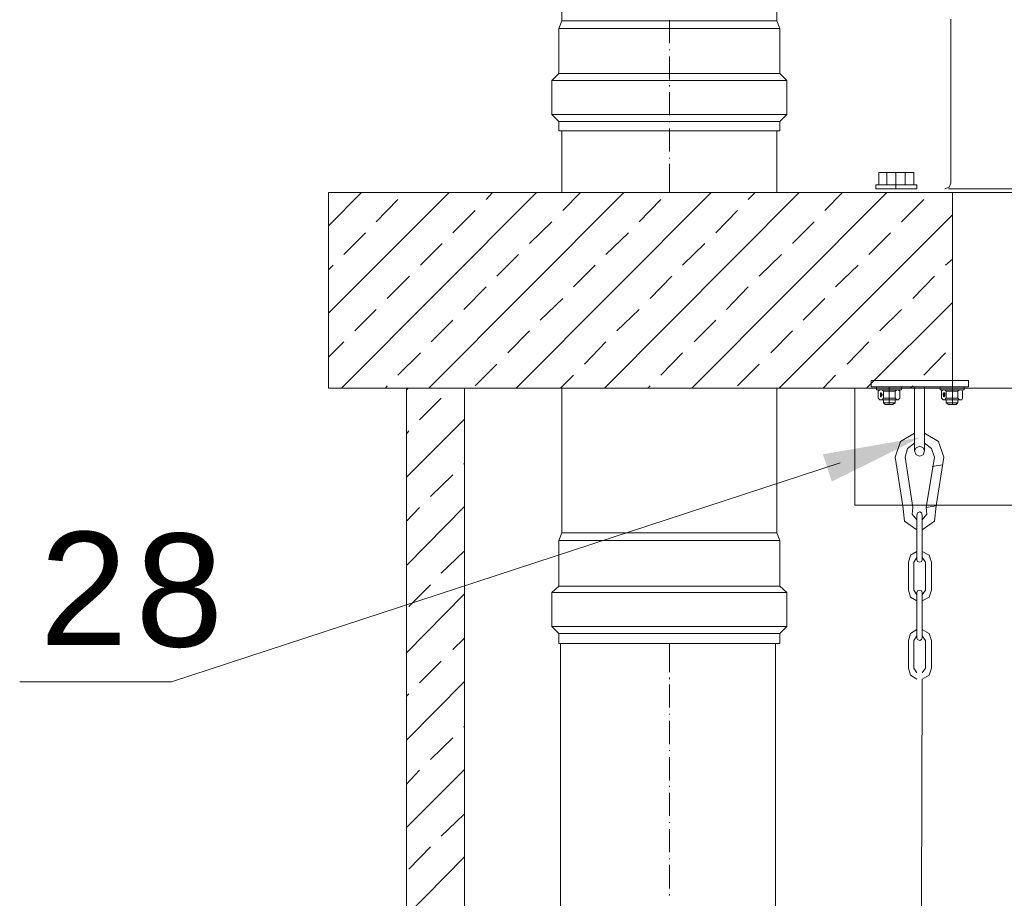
# Model space of a CAD drawing. Extents: x -23500 to 2637, y 21242 to 29547.
# Tile 47 of 121: x -11708 to -11077, y 27196 to 27759. Entities that reach past the tile are written whole.
import ezdxf

# ---------------------------------------------------------------- set-up
doc = ezdxf.new("R2010")
doc.units = 0
doc.header["$LTSCALE"] = 25
doc.layers.get('0').update_dxf_attribs({"linetype": 'CONTINUOUS', "lineweight": 13})
doc.styles.get("Standard").update_dxf_attribs({"font": 'ARIAL.TTF', "height": 50})

msp = doc.modelspace()

# ---------------------------------------------------------------- hatches: boundary and pattern name
h = msp.add_hatch(color=7)
h.dxf.hatch_style = 2
h.paths.add_polyline_path([(-11130.339, 27491.166), (-11187.256, 27462.821), (-11192.996, 27480.343)])

# ---------------------------------------------------------------- linework, layer by layer
at = {"color": 7, "lineweight": 9}
msp.add_lwpolyline([(-11182.046, 27474.805), (-11610.526, 27334.443), (-11707.923, 27334.443)], dxfattribs=at)
for points, knots in [([(-11360.328, 28146.254), (-11360.328, 28146.254), (-11222.526, 28146.254), (-11222.526, 28146.254), (-11222.526, 28146.254), (-11222.526, 27758.116), (-11222.526, 27758.116), (-11222.526, 27758.116), (-11360.328, 27758.116), (-11360.328, 27758.116), (-11360.328, 27758.116), (-11360.328, 28146.254), (-11360.328, 28146.254)], [0, 0, 0, 0, 1, 1, 1, 2, 2, 2, 3, 3, 3, 4, 4, 4, 4]), ([(-11157.082, 27660.959), (-11157.082, 27660.959), (-11134.773, 27660.959), (-11134.773, 27660.959), (-11134.773, 27660.959), (-11134.773, 27653.027), (-11134.773, 27653.027), (-11134.773, 27653.027), (-11157.082, 27653.027), (-11157.082, 27653.027), (-11157.082, 27653.027), (-11157.082, 27660.959), (-11157.082, 27660.959)], [0, 0, 0, 0, 1, 1, 1, 2, 2, 2, 3, 3, 3, 4, 4, 4, 4]), ([(-11159.075, 27653.024), (-11159.075, 27653.024), (-11132.8, 27653.024), (-11132.8, 27653.024), (-11132.8, 27653.024), (-11132.8, 27650.542), (-11132.8, 27650.542), (-11132.8, 27650.542), (-11159.075, 27650.542), (-11159.075, 27650.542), (-11159.075, 27650.542), (-11159.075, 27653.024), (-11159.075, 27653.024)], [0, 0, 0, 0, 1, 1, 1, 2, 2, 2, 3, 3, 3, 4, 4, 4, 4]), ([(-11114.949, 27650.539), (-11114.949, 27650.539), (-11111.985, 27651.535), (-11111.985, 27651.535), (-11111.985, 27651.535), (-11110.988, 27654.008), (-11110.988, 27654.008)], [0, 0, 0, 0, 1, 1, 1, 2, 2, 2, 2]), ([(-11510.025, 27648.066), (-11510.025, 27648.066), (-9835.528, 27648.066), (-9835.528, 27648.066), (-9835.528, 27648.066), (-9835.528, 27522.656), (-9835.528, 27522.656), (-9835.528, 27522.656), (-11510.025, 27522.656), (-11510.025, 27522.656), (-11510.025, 27522.656), (-11510.025, 27648.066), (-11510.025, 27648.066)], [0, 0, 0, 0, 1, 1, 1, 2, 2, 2, 3, 3, 3, 4, 4, 4, 4]), ([(-11109.992, 27648.066), (-11109.992, 27648.066), (-10235.574, 27648.066), (-10235.574, 27648.066), (-10235.574, 27648.066), (-10235.574, 27522.656), (-10235.574, 27522.656), (-10235.574, 27522.656), (-11109.992, 27522.656), (-11109.992, 27522.656), (-11109.992, 27522.656), (-11109.992, 27648.066), (-11109.992, 27648.066)], [0, 0, 0, 0, 1, 1, 1, 2, 2, 2, 3, 3, 3, 4, 4, 4, 4]), ([(-11162.04, 27527.61), (-11162.04, 27527.61), (-11099.585, 27527.61), (-11099.585, 27527.61), (-11099.585, 27527.61), (-11099.585, 27523.644), (-11099.585, 27523.644), (-11099.585, 27523.644), (-11162.04, 27523.644), (-11162.04, 27523.644), (-11162.04, 27523.644), (-11162.04, 27527.61), (-11162.04, 27527.61)], [0, 0, 0, 0, 1, 1, 1, 2, 2, 2, 3, 3, 3, 4, 4, 4, 4]), ([(-11422.783, 26824.7), (-11422.783, 27245.177), (-11422.783, 27522.652), (-11422.783, 27522.652), (-11422.783, 27522.652), (-11459.961, 27522.652), (-11459.961, 27522.652), (-11459.961, 27522.652), (-11459.961, 27245.177), (-11459.961, 26824.7)], [3.757682, 3.757682, 3.757682, 3.757682, 4, 4, 4, 5, 5, 5, 5.242318, 5.242318, 5.242318, 5.242318]), ([(-11142.714, 27521.668), (-11142.714, 27521.668), (-11158.577, 27521.668), (-11158.577, 27521.668), (-11158.577, 27521.668), (-11158.577, 27523.649), (-11158.577, 27523.649), (-11158.577, 27523.649), (-11142.714, 27523.649), (-11142.714, 27523.649), (-11142.714, 27523.649), (-11142.714, 27521.668), (-11142.714, 27521.668)], [0, 0, 0, 0, 1, 1, 1, 2, 2, 2, 3, 3, 3, 4, 4, 4, 4]), ([(-11154.105, 27520.672), (-11154.105, 27520.672), (-11155.101, 27521.668), (-11155.101, 27521.668), (-11155.101, 27521.668), (-11156.59, 27521.668), (-11156.59, 27521.668), (-11156.59, 27521.668), (-11157.587, 27520.672), (-11157.587, 27520.672)], [0, 0, 0, 0, 1, 1, 1, 2, 2, 2, 3, 3, 3, 3]), ([(-11143.698, 27520.672), (-11143.698, 27520.672), (-11144.694, 27521.668), (-11144.694, 27521.668), (-11144.694, 27521.668), (-11145.678, 27521.668), (-11145.678, 27521.668), (-11145.678, 27521.668), (-11146.675, 27520.672), (-11146.675, 27520.672)], [0, 0, 0, 0, 1, 1, 1, 2, 2, 2, 3, 3, 3, 3]), ([(-11102.562, 27521.668), (-11102.562, 27521.668), (-11117.931, 27521.668), (-11117.931, 27521.668), (-11117.931, 27521.668), (-11117.931, 27523.649), (-11117.931, 27523.649), (-11117.931, 27523.649), (-11102.562, 27523.649), (-11102.562, 27523.649), (-11102.562, 27523.649), (-11102.562, 27521.668), (-11102.562, 27521.668)], [0, 0, 0, 0, 1, 1, 1, 2, 2, 2, 3, 3, 3, 4, 4, 4, 4]), ([(-11113.965, 27520.672), (-11113.965, 27520.672), (-11114.949, 27521.668), (-11114.949, 27521.668), (-11114.949, 27521.668), (-11115.946, 27521.668), (-11115.946, 27521.668), (-11115.946, 27521.668), (-11116.93, 27520.672), (-11116.93, 27520.672)], [0, 0, 0, 0, 1, 1, 1, 2, 2, 2, 3, 3, 3, 3]), ([(-11103.546, 27520.672), (-11103.546, 27520.672), (-11104.05, 27521.668), (-11104.05, 27521.668), (-11104.05, 27521.668), (-11105.526, 27521.668), (-11105.526, 27521.668), (-11105.526, 27521.668), (-11106.523, 27520.672), (-11106.523, 27520.672)], [0, 0, 0, 0, 1, 1, 1, 2, 2, 2, 3, 3, 3, 3]), ([(-11157.587, 27516.206), (-11157.587, 27516.206), (-11156.59, 27515.21), (-11156.59, 27515.21), (-11156.59, 27515.21), (-11155.101, 27515.21), (-11155.101, 27515.21), (-11155.101, 27515.21), (-11154.105, 27516.206), (-11154.105, 27516.206)], [0, 0, 0, 0, 1, 1, 1, 2, 2, 2, 3, 3, 3, 3]), ([(-11156.098, 27518.187), (-11156.098, 27518.187), (-11155.593, 27518.187), (-11155.593, 27518.187), (-11155.593, 27518.187), (-11156.098, 27518.691), (-11156.098, 27518.691), (-11156.098, 27518.691), (-11156.098, 27519.183), (-11156.098, 27519.183), (-11156.098, 27519.183), (-11155.593, 27519.675), (-11155.593, 27519.675), (-11155.593, 27519.675), (-11156.098, 27519.675), (-11156.098, 27519.675), (-11156.098, 27519.675), (-11156.098, 27518.187), (-11156.098, 27518.187), (-11156.098, 27518.187), (-11156.098, 27518.187), (-11156.098, 27518.187)], [0, 0, 0, 0, 1, 1, 1, 2, 2, 2, 3, 3, 3, 4, 4, 4, 5, 5, 5, 6, 6, 6, 7, 7, 7, 7]), ([(-11155.593, 27517.203), (-11155.593, 27517.203), (-11155.593, 27517.695), (-11155.593, 27517.695), (-11155.593, 27517.695), (-11155.101, 27518.187), (-11155.101, 27518.187), (-11155.101, 27518.187), (-11155.101, 27518.691), (-11155.101, 27518.691), (-11155.101, 27518.691), (-11155.593, 27519.183), (-11155.593, 27519.183), (-11155.593, 27519.183), (-11155.593, 27519.675), (-11155.593, 27519.675), (-11155.593, 27519.675), (-11156.098, 27519.675), (-11156.098, 27519.675), (-11156.098, 27519.675), (-11155.593, 27519.675), (-11155.593, 27519.675), (-11155.593, 27518.855), (-11155.593, 27518.023), (-11155.593, 27517.203), (-11155.593, 27517.203), (-11156.098, 27517.203), (-11156.098, 27517.203), (-11156.098, 27517.203), (-11155.593, 27517.203), (-11155.593, 27517.203), (-11155.593, 27517.203), (-11155.593, 27517.203), (-11155.593, 27517.203)], [0, 0, 0, 0, 1, 1, 1, 2, 2, 2, 3, 3, 3, 4, 4, 4, 5, 5, 5, 6, 6, 6, 7, 7, 7, 8, 8, 8, 9, 9, 9, 10, 10, 10, 11, 11, 11, 11]), ([(-11155.593, 27518.187), (-11155.593, 27518.187), (-11155.593, 27518.691), (-11155.593, 27518.691), (-11155.593, 27518.691), (-11155.593, 27518.187), (-11155.593, 27518.187), (-11155.593, 27518.187), (-11156.098, 27518.187), (-11156.098, 27518.187), (-11156.098, 27518.187), (-11155.593, 27518.187), (-11155.593, 27518.187), (-11155.593, 27518.187), (-11155.593, 27518.187), (-11155.593, 27518.187)], [0, 0, 0, 0, 1, 1, 1, 2, 2, 2, 3, 3, 3, 4, 4, 4, 5, 5, 5, 5]), ([(-11156.098, 27517.203), (-11156.098, 27517.203), (-11155.593, 27517.203), (-11155.593, 27517.203), (-11155.593, 27517.203), (-11156.098, 27517.695), (-11156.098, 27517.695), (-11156.098, 27517.695), (-11156.098, 27517.203), (-11156.098, 27517.203), (-11156.098, 27517.203), (-11156.098, 27517.203), (-11156.098, 27517.203)], [0, 0, 0, 0, 1, 1, 1, 2, 2, 2, 3, 3, 3, 4, 4, 4, 4]), ([(-11146.675, 27516.206), (-11146.675, 27516.206), (-11145.678, 27515.21), (-11145.678, 27515.21), (-11145.678, 27515.21), (-11144.694, 27515.21), (-11144.694, 27515.21), (-11144.694, 27515.21), (-11143.698, 27516.206), (-11143.698, 27516.206)], [0, 0, 0, 0, 1, 1, 1, 2, 2, 2, 3, 3, 3, 3]), ([(-11116.93, 27516.206), (-11116.93, 27516.206), (-11115.946, 27515.21), (-11115.946, 27515.21), (-11115.946, 27515.21), (-11114.949, 27515.21), (-11114.949, 27515.21), (-11114.949, 27515.21), (-11113.965, 27516.206), (-11113.965, 27516.206)], [0, 0, 0, 0, 1, 1, 1, 2, 2, 2, 3, 3, 3, 3]), ([(-11115.946, 27518.187), (-11115.946, 27518.187), (-11115.454, 27518.187), (-11115.454, 27518.187), (-11115.454, 27518.187), (-11115.454, 27519.675), (-11115.454, 27519.675), (-11115.454, 27519.675), (-11115.946, 27519.183), (-11115.946, 27519.183), (-11115.946, 27519.183), (-11115.946, 27518.187), (-11115.946, 27518.187), (-11115.946, 27518.187), (-11115.946, 27518.187), (-11115.946, 27518.187)], [0, 0, 0, 0, 1, 1, 1, 2, 2, 2, 3, 3, 3, 4, 4, 4, 5, 5, 5, 5]), ([(-11115.454, 27518.187), (-11115.454, 27518.187), (-11114.949, 27518.187), (-11114.949, 27518.187), (-11114.949, 27518.187), (-11115.454, 27518.691), (-11115.454, 27518.691), (-11115.454, 27518.691), (-11115.454, 27518.187), (-11115.454, 27518.187), (-11115.454, 27518.187), (-11115.946, 27518.187), (-11115.946, 27518.187), (-11115.946, 27518.187), (-11115.454, 27518.187), (-11115.454, 27518.187), (-11115.454, 27518.187), (-11115.454, 27518.187), (-11115.454, 27518.187)], [0, 0, 0, 0, 1, 1, 1, 2, 2, 2, 3, 3, 3, 4, 4, 4, 5, 5, 5, 6, 6, 6, 6]), ([(-11115.454, 27517.203), (-11115.454, 27517.203), (-11115.454, 27517.695), (-11115.454, 27517.695), (-11115.454, 27517.695), (-11115.946, 27517.695), (-11115.946, 27517.695), (-11115.946, 27517.695), (-11115.454, 27517.203), (-11115.454, 27517.203), (-11115.454, 27517.203), (-11115.454, 27517.203), (-11115.454, 27517.203)], [0, 0, 0, 0, 1, 1, 1, 2, 2, 2, 3, 3, 3, 4, 4, 4, 4]), ([(-11115.454, 27517.203), (-11115.454, 27517.203), (-11114.949, 27517.695), (-11114.949, 27517.695), (-11114.949, 27517.695), (-11114.949, 27519.675), (-11114.949, 27519.675), (-11114.949, 27519.675), (-11115.454, 27519.675), (-11115.454, 27519.675), (-11115.454, 27519.675), (-11115.454, 27519.183), (-11115.454, 27519.183), (-11115.454, 27519.183), (-11114.949, 27518.691), (-11114.949, 27518.691), (-11114.949, 27518.691), (-11115.454, 27518.691), (-11115.454, 27518.691), (-11115.454, 27518.691), (-11114.949, 27518.187), (-11114.949, 27518.187), (-11114.949, 27518.187), (-11115.454, 27517.695), (-11115.454, 27517.695), (-11115.454, 27517.695), (-11115.454, 27517.203), (-11115.454, 27517.203), (-11115.454, 27517.203), (-11115.454, 27517.203), (-11115.454, 27517.203)], [0, 0, 0, 0, 1, 1, 1, 2, 2, 2, 3, 3, 3, 4, 4, 4, 5, 5, 5, 6, 6, 6, 7, 7, 7, 8, 8, 8, 9, 9, 9, 10, 10, 10, 10]), ([(-11106.523, 27516.206), (-11106.523, 27516.206), (-11105.526, 27515.21), (-11105.526, 27515.21), (-11105.526, 27515.21), (-11104.05, 27515.21), (-11104.05, 27515.21), (-11104.05, 27515.21), (-11103.546, 27516.206), (-11103.546, 27516.206)], [0, 0, 0, 0, 1, 1, 1, 2, 2, 2, 3, 3, 3, 3]), ([(-11134.287, 27493.904), (-11134.287, 27493.904), (-11143.206, 27488.442), (-11143.206, 27488.442), (-11143.206, 27488.442), (-11146.675, 27478.526), (-11146.675, 27478.526)], [0, 0, 0, 0, 1, 1, 1, 2, 2, 2, 2]), ([(-11115.454, 27478.526), (-11115.454, 27478.526), (-11118.923, 27488.442), (-11118.923, 27488.442), (-11118.923, 27488.442), (-11127.829, 27493.904), (-11127.829, 27493.904)], [0, 0, 0, 0, 1, 1, 1, 2, 2, 2, 2]), ([(-11134.287, 27487.458), (-11134.287, 27487.458), (-11138.74, 27483.989), (-11138.74, 27483.989), (-11138.74, 27483.989), (-11140.229, 27478.526), (-11140.229, 27478.526)], [0, 0, 0, 0, 1, 1, 1, 2, 2, 2, 2]), ([(-11127.829, 27482.5), (-11127.829, 27482.5), (-11128.825, 27484.481), (-11128.825, 27484.481), (-11128.825, 27484.481), (-11130.806, 27485.477), (-11130.806, 27485.477), (-11130.806, 27485.477), (-11133.291, 27484.481), (-11133.291, 27484.481), (-11133.291, 27484.481), (-11134.287, 27482.5), (-11134.287, 27482.5), (-11134.287, 27482.5), (-11133.291, 27480.015), (-11133.291, 27480.015), (-11133.291, 27480.015), (-11130.806, 27479.031), (-11130.806, 27479.031), (-11130.806, 27479.031), (-11128.825, 27480.015), (-11128.825, 27480.015), (-11128.825, 27480.015), (-11127.829, 27482.5), (-11127.829, 27482.5), (-11127.829, 27482.5), (-11127.829, 27482.5), (-11127.829, 27482.5)], [0, 0, 0, 0, 1, 1, 1, 2, 2, 2, 3, 3, 3, 4, 4, 4, 5, 5, 5, 6, 6, 6, 7, 7, 7, 8, 8, 8, 9, 9, 9, 9]), ([(-11121.395, 27478.526), (-11121.395, 27478.526), (-11123.376, 27483.989), (-11123.376, 27483.989), (-11123.376, 27483.989), (-11127.829, 27487.458), (-11127.829, 27487.458)], [0, 0, 0, 0, 1, 1, 1, 2, 2, 2, 2]), ([(-11141.717, 27447.305), (-11141.717, 27447.305), (-11140.721, 27437.39), (-11140.721, 27437.39), (-11140.721, 27437.39), (-11132.799, 27431.941), (-11132.799, 27431.941)], [0, 0, 0, 0, 1, 1, 1, 2, 2, 2, 2]), ([(-11135.271, 27446.309), (-11135.271, 27446.309), (-11135.763, 27441.856), (-11135.763, 27441.856), (-11135.763, 27441.856), (-11132.799, 27438.387), (-11132.799, 27438.387)], [0, 0, 0, 0, 1, 1, 1, 2, 2, 2, 2]), ([(-11129.317, 27431.941), (-11129.317, 27431.941), (-11121.395, 27437.39), (-11121.395, 27437.39), (-11121.395, 27437.39), (-11120.399, 27447.305), (-11120.399, 27447.305)], [0, 0, 0, 0, 1, 1, 1, 2, 2, 2, 2]), ([(-11129.317, 27438.387), (-11129.317, 27438.387), (-11126.353, 27441.856), (-11126.353, 27441.856), (-11126.353, 27441.856), (-11126.845, 27446.309), (-11126.845, 27446.309)], [0, 0, 0, 0, 1, 1, 1, 2, 2, 2, 2]), ([(-11129.317, 27441.351), (-11129.317, 27441.351), (-11129.822, 27442.84), (-11129.822, 27442.84), (-11129.822, 27442.84), (-11130.806, 27443.344), (-11130.806, 27443.344), (-11130.806, 27443.344), (-11132.294, 27442.84), (-11132.294, 27442.84), (-11132.294, 27442.84), (-11132.799, 27441.351), (-11132.799, 27441.351)], [0, 0, 0, 0, 1, 1, 1, 2, 2, 2, 3, 3, 3, 4, 4, 4, 4]), ([(-11132.799, 27418.052), (-11132.799, 27418.052), (-11136.76, 27415.58), (-11136.76, 27415.58), (-11136.76, 27415.58), (-11138.248, 27411.114), (-11138.248, 27411.114)], [0, 0, 0, 0, 1, 1, 1, 2, 2, 2, 2]), ([(-11123.376, 27411.114), (-11123.376, 27411.114), (-11124.864, 27415.58), (-11124.864, 27415.58), (-11124.864, 27415.58), (-11129.317, 27418.052), (-11129.317, 27418.052)], [0, 0, 0, 0, 1, 1, 1, 2, 2, 2, 2]), ([(-11132.799, 27412.603), (-11132.799, 27412.603), (-11132.294, 27411.619), (-11132.294, 27411.619), (-11132.294, 27411.619), (-11130.806, 27411.114), (-11130.806, 27411.114), (-11130.806, 27411.114), (-11129.822, 27411.619), (-11129.822, 27411.619), (-11129.822, 27411.619), (-11129.317, 27412.603), (-11129.317, 27412.603)], [0, 0, 0, 0, 1, 1, 1, 2, 2, 2, 3, 3, 3, 4, 4, 4, 4]), ([(-11138.248, 27393.265), (-11138.248, 27393.265), (-11136.76, 27388.812), (-11136.76, 27388.812), (-11136.76, 27388.812), (-11132.799, 27386.326), (-11132.799, 27386.326)], [0, 0, 0, 0, 1, 1, 1, 2, 2, 2, 2]), ([(-11129.317, 27391.789), (-11129.317, 27391.789), (-11129.822, 27392.773), (-11129.822, 27392.773), (-11129.822, 27392.773), (-11130.806, 27393.265), (-11130.806, 27393.265), (-11130.806, 27393.265), (-11132.294, 27392.773), (-11132.294, 27392.773), (-11132.294, 27392.773), (-11132.799, 27391.789), (-11132.799, 27391.789)], [0, 0, 0, 0, 1, 1, 1, 2, 2, 2, 3, 3, 3, 4, 4, 4, 4]), ([(-11129.317, 27386.326), (-11129.317, 27386.326), (-11124.864, 27388.812), (-11124.864, 27388.812), (-11124.864, 27388.812), (-11123.376, 27393.265), (-11123.376, 27393.265)], [0, 0, 0, 0, 1, 1, 1, 2, 2, 2, 2]), ([(-11132.799, 27367.997), (-11132.799, 27367.997), (-11136.76, 27365.512), (-11136.76, 27365.512), (-11136.76, 27365.512), (-11138.248, 27361.047), (-11138.248, 27361.047)], [0, 0, 0, 0, 1, 1, 1, 2, 2, 2, 2]), ([(-11132.799, 27362.535), (-11132.799, 27362.535), (-11132.294, 27361.551), (-11132.294, 27361.551), (-11132.294, 27361.551), (-11130.806, 27361.047), (-11130.806, 27361.047), (-11130.806, 27361.047), (-11129.822, 27361.551), (-11129.822, 27361.551), (-11129.822, 27361.551), (-11129.317, 27362.535), (-11129.317, 27362.535)], [0, 0, 0, 0, 1, 1, 1, 2, 2, 2, 3, 3, 3, 4, 4, 4, 4]), ([(-11132.799, 27362.535), (-11132.799, 27362.535), (-11132.294, 27361.551), (-11132.294, 27361.551), (-11132.294, 27361.551), (-11130.806, 27361.047), (-11130.806, 27361.047), (-11130.806, 27361.047), (-11129.822, 27361.551), (-11129.822, 27361.551), (-11129.822, 27361.551), (-11129.317, 27362.535), (-11129.317, 27362.535)], [0, 0, 0, 0, 1, 1, 1, 2, 2, 2, 3, 3, 3, 4, 4, 4, 4]), ([(-11123.376, 27361.047), (-11123.376, 27361.047), (-11124.864, 27365.512), (-11124.864, 27365.512), (-11124.864, 27365.512), (-11129.317, 27367.997), (-11129.317, 27367.997)], [0, 0, 0, 0, 1, 1, 1, 2, 2, 2, 2]), ([(-11223.51, 27359.066), (-11223.51, 27359.066), (-11222.022, 24978.203), (-11222.022, 24978.203), (-11222.022, 24978.203), (-11359.836, 24978.203), (-11359.836, 24978.203), (-11359.836, 24978.203), (-11361.325, 27359.066), (-11361.325, 27359.066)], [0, 0, 0, 0, 1, 1, 1, 2, 2, 2, 3, 3, 3, 3]), ([(-11138.248, 27343.21), (-11138.248, 27343.21), (-11136.76, 27338.744), (-11136.76, 27338.744), (-11136.76, 27338.744), (-11132.799, 27336.259), (-11132.799, 27336.259)], [0, 0, 0, 0, 1, 1, 1, 2, 2, 2, 2]), ([(-11129.317, 27336.259), (-11129.317, 27336.259), (-11124.864, 27338.744), (-11124.864, 27338.744), (-11124.864, 27338.744), (-11123.376, 27343.21), (-11123.376, 27343.21)], [0, 0, 0, 0, 1, 1, 1, 2, 2, 2, 2])]:
    msp.add_open_spline(points, degree=3, knots=knots, dxfattribs=at)
for points in [[(-11362.309, 27753.159), (-11362.309, 27753.159), (-11360.328, 27758.116), (-11360.328, 27758.116)], [(-11360.328, 27758.116), (-11360.328, 27758.116), (-11222.514, 27758.116), (-11222.514, 27758.116)], [(-11291.415, 27743.735), (-11291.415, 27743.735), (-11291.415, 27758.608), (-11291.415, 27758.608)], [(-11220.533, 27753.159), (-11220.533, 27753.159), (-11222.514, 27758.116), (-11222.514, 27758.116)], [(-11110.988, 27654.008), (-11110.988, 27654.008), (-11110.988, 27759.1), (-11110.988, 27759.1)], [(-11362.309, 27753.159), (-11362.309, 27753.159), (-11220.533, 27753.159), (-11220.533, 27753.159)], [(-11362.309, 27753.159), (-11362.309, 27753.159), (-11362.309, 27724.397), (-11362.309, 27724.397)], [(-11220.533, 27753.159), (-11220.533, 27753.159), (-11220.533, 27724.397), (-11220.533, 27724.397)], [(-11291.415, 27739.27), (-11291.415, 27739.27), (-11291.415, 27739.774), (-11291.415, 27739.774)], [(-11291.415, 27720.436), (-11291.415, 27720.436), (-11291.415, 27735.309), (-11291.415, 27735.309)], [(-11362.309, 27724.397), (-11362.309, 27724.397), (-11366.762, 27719.944), (-11366.762, 27719.944)], [(-11220.533, 27724.397), (-11220.533, 27724.397), (-11362.309, 27724.397), (-11362.309, 27724.397)], [(-11220.533, 27724.397), (-11220.533, 27724.397), (-11216.068, 27719.944), (-11216.068, 27719.944)], [(-11366.762, 27719.944), (-11366.762, 27719.944), (-11366.762, 27698.134), (-11366.762, 27698.134)], [(-11216.068, 27719.944), (-11216.068, 27719.944), (-11366.762, 27719.944), (-11366.762, 27719.944)], [(-11291.415, 27715.971), (-11291.415, 27715.971), (-11291.415, 27716.967), (-11291.415, 27716.967)], [(-11216.068, 27719.944), (-11216.068, 27719.944), (-11216.068, 27698.134), (-11216.068, 27698.134)], [(-11291.415, 27697.629), (-11291.415, 27697.629), (-11291.415, 27712.502), (-11291.415, 27712.502)], [(-11216.068, 27698.134), (-11216.068, 27698.134), (-11366.762, 27698.134), (-11366.762, 27698.134)], [(-11366.762, 27698.134), (-11366.762, 27698.134), (-11362.309, 27693.668), (-11362.309, 27693.668)], [(-11216.068, 27698.134), (-11216.068, 27698.134), (-11220.533, 27693.668), (-11220.533, 27693.668)], [(-11362.309, 27693.668), (-11362.309, 27693.668), (-11362.309, 27687.727), (-11362.309, 27687.727)], [(-11220.533, 27693.668), (-11220.533, 27693.668), (-11362.309, 27693.668), (-11362.309, 27693.668)], [(-11291.415, 27693.176), (-11291.415, 27693.176), (-11291.415, 27693.668), (-11291.415, 27693.668)], [(-11220.533, 27693.668), (-11220.533, 27693.668), (-11220.533, 27687.727), (-11220.533, 27687.727)], [(-11362.309, 27687.727), (-11362.309, 27687.727), (-11220.533, 27687.727), (-11220.533, 27687.727)], [(-11360.328, 27648.066), (-11360.328, 27648.066), (-11360.328, 27687.727), (-11360.328, 27687.727)], [(-11291.415, 27674.343), (-11291.415, 27674.343), (-11291.415, 27689.215), (-11291.415, 27689.215)], [(-11222.514, 27687.727), (-11222.514, 27687.727), (-11222.514, 27648.066), (-11222.514, 27648.066)], [(-11291.415, 27669.877), (-11291.415, 27669.877), (-11291.415, 27670.369), (-11291.415, 27670.369)], [(-11291.415, 27648.066), (-11291.415, 27648.066), (-11291.415, 27666.408), (-11291.415, 27666.408)], [(-11152.124, 27653.024), (-11152.124, 27653.024), (-11152.124, 27660.959), (-11152.124, 27660.959)], [(-11146.183, 27650.539), (-11146.183, 27650.539), (-11146.183, 27660.959), (-11146.183, 27660.959)], [(-11140.229, 27653.024), (-11140.229, 27653.024), (-11140.229, 27660.959), (-11140.229, 27660.959)], [(-11510.025, 27626.748), (-11510.025, 27626.748), (-11488.707, 27648.066), (-11488.707, 27648.066)], [(-11510.025, 27570.739), (-11510.025, 27570.739), (-11432.698, 27648.066), (-11432.698, 27648.066)], [(-11501.599, 27522.652), (-11501.599, 27522.652), (-11376.677, 27648.066), (-11376.677, 27648.066)], [(-11445.577, 27522.652), (-11445.577, 27522.652), (-11320.668, 27648.066), (-11320.668, 27648.066)], [(-11408.907, 27643.601), (-11408.907, 27643.601), (-11404.933, 27648.066), (-11404.933, 27648.066)], [(-11389.569, 27522.652), (-11389.569, 27522.652), (-11264.659, 27648.066), (-11264.659, 27648.066)], [(-11359.836, 27636.663), (-11359.836, 27636.663), (-11348.433, 27648.066), (-11348.433, 27648.066)], [(-11333.055, 27522.652), (-11333.055, 27522.652), (-11208.146, 27648.066), (-11208.146, 27648.066)], [(-11277.047, 27522.652), (-11277.047, 27522.652), (-11152.124, 27648.066), (-11152.124, 27648.066)], [(-11240.855, 27643.601), (-11240.855, 27643.601), (-11236.402, 27648.066), (-11236.402, 27648.066)], [(-11191.785, 27636.663), (-11191.785, 27636.663), (-11180.381, 27648.066), (-11180.381, 27648.066)], [(-11112.477, 27650.539), (-11112.477, 27650.539), (-10233.089, 27650.539), (-10233.089, 27650.539)], [(-10233.089, 27648.066), (-10233.089, 27648.066), (-11112.477, 27648.066), (-11112.477, 27648.066)], [(-11479.296, 27629.22), (-11479.296, 27629.22), (-11465.42, 27643.601), (-11465.42, 27643.601)], [(-11310.753, 27629.22), (-11310.753, 27629.22), (-11296.877, 27643.601), (-11296.877, 27643.601)], [(-11142.714, 27629.22), (-11142.714, 27629.22), (-11128.333, 27643.601), (-11128.333, 27643.601)], [(-11430.226, 27622.282), (-11430.226, 27622.282), (-11415.845, 27636.663), (-11415.845, 27636.663)], [(-11261.682, 27622.282), (-11261.682, 27622.282), (-11247.793, 27636.663), (-11247.793, 27636.663)], [(-11381.142, 27615.344), (-11381.142, 27615.344), (-11366.762, 27629.22), (-11366.762, 27629.22)], [(-11221.025, 27522.652), (-11221.025, 27522.652), (-11109.992, 27633.686), (-11109.992, 27633.686)], [(-11212.599, 27615.344), (-11212.599, 27615.344), (-11198.723, 27629.22), (-11198.723, 27629.22)], [(-11500.11, 27608.406), (-11500.11, 27608.406), (-11486.234, 27622.282), (-11486.234, 27622.282)], [(-11332.071, 27608.406), (-11332.071, 27608.406), (-11317.691, 27622.282), (-11317.691, 27622.282)], [(-11163.528, 27608.406), (-11163.528, 27608.406), (-11149.652, 27622.282), (-11149.652, 27622.282)], [(-11451.04, 27601.468), (-11451.04, 27601.468), (-11437.164, 27615.344), (-11437.164, 27615.344)], [(-11282.988, 27601.468), (-11282.988, 27601.468), (-11268.62, 27615.344), (-11268.62, 27615.344)], [(-11401.956, 27594.53), (-11401.956, 27594.53), (-11388.08, 27608.406), (-11388.08, 27608.406)], [(-11233.917, 27594.53), (-11233.917, 27594.53), (-11219.537, 27608.406), (-11219.537, 27608.406)], [(-11114.457, 27601.468), (-11114.457, 27601.468), (-11109.992, 27605.442), (-11109.992, 27605.442)], [(-11510.025, 27598.491), (-11510.025, 27598.491), (-11507.048, 27601.468), (-11507.048, 27601.468)], [(-11352.886, 27587.592), (-11352.886, 27587.592), (-11339.009, 27601.468), (-11339.009, 27601.468)], [(-11184.847, 27587.592), (-11184.847, 27587.592), (-11170.466, 27601.468), (-11170.466, 27601.468)], [(-11472.346, 27580.15), (-11472.346, 27580.15), (-11457.978, 27594.53), (-11457.978, 27594.53)], [(-11303.815, 27580.15), (-11303.815, 27580.15), (-11289.939, 27594.53), (-11289.939, 27594.53)], [(-11135.271, 27580.15), (-11135.271, 27580.15), (-11121.395, 27594.53), (-11121.395, 27594.53)], [(-11423.275, 27573.212), (-11423.275, 27573.212), (-11408.907, 27587.592), (-11408.907, 27587.592)], [(-11254.744, 27573.212), (-11254.744, 27573.212), (-11240.855, 27587.592), (-11240.855, 27587.592)], [(-11374.204, 27566.273), (-11374.204, 27566.273), (-11359.836, 27580.15), (-11359.836, 27580.15)], [(-11205.661, 27566.273), (-11205.661, 27566.273), (-11191.785, 27580.15), (-11191.785, 27580.15)], [(-11165.017, 27522.652), (-11165.017, 27522.652), (-11109.992, 27577.677), (-11109.992, 27577.677)], [(-11493.172, 27559.335), (-11493.172, 27559.335), (-11479.296, 27573.212), (-11479.296, 27573.212)], [(-11325.133, 27559.335), (-11325.133, 27559.335), (-11310.753, 27573.212), (-11310.753, 27573.212)], [(-11156.59, 27559.335), (-11156.59, 27559.335), (-11142.714, 27573.212), (-11142.714, 27573.212)], [(-11444.102, 27552.397), (-11444.102, 27552.397), (-11430.226, 27566.273), (-11430.226, 27566.273)], [(-11275.558, 27552.397), (-11275.558, 27552.397), (-11261.682, 27566.273), (-11261.682, 27566.273)], [(-11395.031, 27545.447), (-11395.031, 27545.447), (-11381.142, 27559.335), (-11381.142, 27559.335)], [(-11226.487, 27545.447), (-11226.487, 27545.447), (-11212.599, 27559.335), (-11212.599, 27559.335)], [(-11510.025, 27542.482), (-11510.025, 27542.482), (-11500.11, 27552.397), (-11500.11, 27552.397)], [(-11345.947, 27538.017), (-11345.947, 27538.017), (-11332.071, 27552.397), (-11332.071, 27552.397)], [(-11177.404, 27538.017), (-11177.404, 27538.017), (-11163.528, 27552.397), (-11163.528, 27552.397)], [(-11465.42, 27531.079), (-11465.42, 27531.079), (-11451.04, 27545.447), (-11451.04, 27545.447)], [(-11296.877, 27531.079), (-11296.877, 27531.079), (-11282.988, 27545.447), (-11282.988, 27545.447)], [(-11128.333, 27531.079), (-11128.333, 27531.079), (-11114.457, 27545.447), (-11114.457, 27545.447)], [(-11415.845, 27524.141), (-11415.845, 27524.141), (-11401.956, 27538.017), (-11401.956, 27538.017)], [(-11247.793, 27524.141), (-11247.793, 27524.141), (-11233.917, 27538.017), (-11233.917, 27538.017)], [(-11361.325, 27522.652), (-11361.325, 27522.652), (-11352.886, 27531.079), (-11352.886, 27531.079)], [(-11192.781, 27522.652), (-11192.781, 27522.652), (-11184.847, 27531.079), (-11184.847, 27531.079)], [(-11473.342, 27522.652), (-11473.342, 27522.652), (-11472.346, 27524.141), (-11472.346, 27524.141)], [(-11459.958, 27521.668), (-11459.958, 27521.668), (-11458.962, 27522.652), (-11458.962, 27522.652)], [(-11360.328, 27429.948), (-11360.328, 27429.948), (-11360.328, 27522.652), (-11360.328, 27522.652)], [(-11360.328, 27429.948), (-11360.328, 27429.948), (-11360.328, 27522.652), (-11360.328, 27522.652)], [(-11305.303, 27522.652), (-11305.303, 27522.652), (-11303.815, 27524.141), (-11303.815, 27524.141)], [(-11222.514, 27522.652), (-11222.514, 27522.652), (-11222.514, 27429.948), (-11222.514, 27429.948)], [(-11222.514, 27522.652), (-11222.514, 27522.652), (-11222.514, 27429.948), (-11222.514, 27429.948)], [(-11172.459, 27522.652), (-11172.459, 27522.652), (-10768.944, 27522.652), (-10768.944, 27522.652)], [(-11172.459, 27447.797), (-11172.459, 27447.797), (-11172.459, 27522.652), (-11172.459, 27522.652)], [(-11172.459, 27460.197), (-11172.459, 27460.197), (-11172.459, 27522.652), (-11172.459, 27522.652)], [(-11172.459, 27522.652), (-11172.459, 27522.652), (-10768.944, 27522.652), (-10768.944, 27522.652)], [(-11172.459, 27447.797), (-11172.459, 27447.797), (-11172.459, 27522.652), (-11172.459, 27522.652)], [(-11172.459, 27460.197), (-11172.459, 27460.197), (-11172.459, 27522.652), (-11172.459, 27522.652)], [(-11157.587, 27520.672), (-11157.587, 27520.672), (-11157.587, 27516.206), (-11157.587, 27516.206)], [(-11146.675, 27520.672), (-11146.675, 27520.672), (-11154.105, 27520.672), (-11154.105, 27520.672)], [(-11154.105, 27520.672), (-11154.105, 27520.672), (-11154.105, 27516.206), (-11154.105, 27516.206)], [(-11150.636, 27523.649), (-11150.636, 27523.649), (-11150.636, 27512.245), (-11150.636, 27512.245)], [(-11146.675, 27520.672), (-11146.675, 27520.672), (-11146.675, 27516.206), (-11146.675, 27516.206)], [(-11143.698, 27520.672), (-11143.698, 27520.672), (-11143.698, 27516.206), (-11143.698, 27516.206)], [(-11136.76, 27522.652), (-11136.76, 27522.652), (-11135.271, 27524.141), (-11135.271, 27524.141)], [(-11134.287, 27482.5), (-11134.287, 27482.5), (-11134.287, 27523.649), (-11134.287, 27523.649)], [(-11127.829, 27482.5), (-11127.829, 27482.5), (-11127.829, 27523.649), (-11127.829, 27523.649)], [(-11116.93, 27520.672), (-11116.93, 27520.672), (-11116.93, 27516.206), (-11116.93, 27516.206)], [(-11113.965, 27520.672), (-11113.965, 27520.672), (-11113.965, 27516.206), (-11113.965, 27516.206)], [(-11106.523, 27520.672), (-11106.523, 27520.672), (-11113.965, 27520.672), (-11113.965, 27520.672)], [(-11109.992, 27523.649), (-11109.992, 27523.649), (-11109.992, 27512.245), (-11109.992, 27512.245)], [(-11106.523, 27520.672), (-11106.523, 27520.672), (-11106.523, 27516.206), (-11106.523, 27516.206)], [(-11103.546, 27520.672), (-11103.546, 27520.672), (-11103.546, 27516.206), (-11103.546, 27516.206)], [(-11451.532, 27502.33), (-11451.532, 27502.33), (-11437.656, 27516.206), (-11437.656, 27516.206)], [(-11155.593, 27515.21), (-11155.593, 27515.21), (-11150.636, 27515.21), (-11150.636, 27515.21)], [(-11154.105, 27516.206), (-11154.105, 27516.206), (-11146.675, 27516.206), (-11146.675, 27516.206)], [(-11154.105, 27515.21), (-11154.105, 27515.21), (-11154.105, 27513.229), (-11154.105, 27513.229)], [(-11145.186, 27515.21), (-11145.186, 27515.21), (-11150.636, 27515.21), (-11150.636, 27515.21)], [(-11146.675, 27515.21), (-11146.675, 27515.21), (-11146.675, 27513.229), (-11146.675, 27513.229)], [(-11115.454, 27515.21), (-11115.454, 27515.21), (-11109.992, 27515.21), (-11109.992, 27515.21)], [(-11113.965, 27516.206), (-11113.965, 27516.206), (-11106.523, 27516.206), (-11106.523, 27516.206)], [(-11113.965, 27515.21), (-11113.965, 27515.21), (-11113.965, 27513.229), (-11113.965, 27513.229)], [(-11105.034, 27515.21), (-11105.034, 27515.21), (-11109.992, 27515.21), (-11109.992, 27515.21)], [(-11106.523, 27515.21), (-11106.523, 27515.21), (-11106.523, 27513.229), (-11106.523, 27513.229)], [(-11146.675, 27513.229), (-11146.675, 27513.229), (-11154.105, 27513.229), (-11154.105, 27513.229)], [(-11153.121, 27512.245), (-11153.121, 27512.245), (-11154.105, 27513.229), (-11154.105, 27513.229)], [(-11153.121, 27512.245), (-11153.121, 27512.245), (-11148.163, 27512.245), (-11148.163, 27512.245)], [(-11146.675, 27513.229), (-11146.675, 27513.229), (-11148.163, 27512.245), (-11148.163, 27512.245)], [(-11112.477, 27512.245), (-11112.477, 27512.245), (-11113.965, 27513.229), (-11113.965, 27513.229)], [(-11106.523, 27513.229), (-11106.523, 27513.229), (-11113.965, 27513.229), (-11113.965, 27513.229)], [(-11112.477, 27512.245), (-11112.477, 27512.245), (-11107.519, 27512.245), (-11107.519, 27512.245)], [(-11106.523, 27513.229), (-11106.523, 27513.229), (-11107.519, 27512.245), (-11107.519, 27512.245)], [(-11459.958, 27465.647), (-11459.958, 27465.647), (-11422.783, 27502.822), (-11422.783, 27502.822)], [(-11459.958, 27493.399), (-11459.958, 27493.399), (-11458.47, 27495.392), (-11458.47, 27495.392)], [(-11146.675, 27478.526), (-11146.675, 27478.526), (-11141.717, 27447.305), (-11141.717, 27447.305)], [(-11140.229, 27478.526), (-11140.229, 27478.526), (-11135.271, 27446.309), (-11135.271, 27446.309)], [(-11121.395, 27478.526), (-11121.395, 27478.526), (-11126.845, 27446.309), (-11126.845, 27446.309)], [(-11115.454, 27478.526), (-11115.454, 27478.526), (-11120.399, 27447.305), (-11120.399, 27447.305)], [(-11423.275, 27474.074), (-11423.275, 27474.074), (-11422.783, 27475.057), (-11422.783, 27475.057)], [(-11122.884, 27472.585), (-11122.884, 27472.585), (-11116.438, 27473.582), (-11116.438, 27473.582)], [(-11444.594, 27453.247), (-11444.594, 27453.247), (-11430.226, 27467.135), (-11430.226, 27467.135)], [(-11459.958, 27409.134), (-11459.958, 27409.134), (-11422.783, 27446.813), (-11422.783, 27446.813)], [(-11459.958, 27437.39), (-11459.958, 27437.39), (-11451.532, 27446.309), (-11451.532, 27446.309)], [(-11172.459, 27447.797), (-11172.459, 27447.797), (-10173.107, 27447.797), (-10173.107, 27447.797)], [(-11172.459, 27447.797), (-11172.459, 27447.797), (-10173.107, 27447.797), (-10173.107, 27447.797)], [(-11126.845, 27446.309), (-11126.845, 27446.309), (-11120.399, 27447.305), (-11120.399, 27447.305)], [(-11132.799, 27441.351), (-11132.799, 27441.351), (-11132.799, 27412.603), (-11132.799, 27412.603)], [(-11129.317, 27441.351), (-11129.317, 27441.351), (-11129.317, 27412.603), (-11129.317, 27412.603)], [(-11362.309, 27425.003), (-11362.309, 27425.003), (-11360.328, 27429.948), (-11360.328, 27429.948)], [(-11362.309, 27425.003), (-11362.309, 27425.003), (-11360.328, 27429.948), (-11360.328, 27429.948)], [(-11360.328, 27429.948), (-11360.328, 27429.948), (-11222.514, 27429.948), (-11222.514, 27429.948)], [(-11360.328, 27429.948), (-11360.328, 27429.948), (-11222.514, 27429.948), (-11222.514, 27429.948)], [(-11220.533, 27425.003), (-11220.533, 27425.003), (-11222.514, 27429.948), (-11222.514, 27429.948)], [(-11220.533, 27425.003), (-11220.533, 27425.003), (-11222.514, 27429.948), (-11222.514, 27429.948)], [(-11362.309, 27425.003), (-11362.309, 27425.003), (-11362.309, 27395.75), (-11362.309, 27395.75)], [(-11362.309, 27425.003), (-11362.309, 27425.003), (-11220.533, 27425.003), (-11220.533, 27425.003)], [(-11362.309, 27425.003), (-11362.309, 27425.003), (-11362.309, 27395.75), (-11362.309, 27395.75)], [(-11362.309, 27425.003), (-11362.309, 27425.003), (-11220.533, 27425.003), (-11220.533, 27425.003)], [(-11220.533, 27425.003), (-11220.533, 27425.003), (-11220.533, 27395.75), (-11220.533, 27395.75)], [(-11220.533, 27425.003), (-11220.533, 27425.003), (-11220.533, 27395.75), (-11220.533, 27395.75)], [(-11437.656, 27404.176), (-11437.656, 27404.176), (-11423.275, 27418.052), (-11423.275, 27418.052)], [(-11132.799, 27414.091), (-11132.799, 27414.091), (-11134.779, 27411.114), (-11134.779, 27411.114)], [(-11127.337, 27411.114), (-11127.337, 27411.114), (-11129.317, 27414.091), (-11129.317, 27414.091)], [(-11138.248, 27411.114), (-11138.248, 27411.114), (-11138.248, 27393.265), (-11138.248, 27393.265)], [(-11134.779, 27411.114), (-11134.779, 27411.114), (-11134.779, 27393.265), (-11134.779, 27393.265)], [(-11127.337, 27411.114), (-11127.337, 27411.114), (-11127.337, 27393.265), (-11127.337, 27393.265)], [(-11123.376, 27411.114), (-11123.376, 27411.114), (-11123.376, 27393.265), (-11123.376, 27393.265)], [(-11458.47, 27382.857), (-11458.47, 27382.857), (-11444.594, 27396.746), (-11444.594, 27396.746)], [(-11362.309, 27395.75), (-11362.309, 27395.75), (-11366.762, 27391.789), (-11366.762, 27391.789)], [(-11362.309, 27395.75), (-11362.309, 27395.75), (-11366.762, 27391.789), (-11366.762, 27391.789)], [(-11220.533, 27395.75), (-11220.533, 27395.75), (-11362.309, 27395.75), (-11362.309, 27395.75)], [(-11220.533, 27395.75), (-11220.533, 27395.75), (-11362.309, 27395.75), (-11362.309, 27395.75)], [(-11220.533, 27395.75), (-11220.533, 27395.75), (-11216.068, 27391.789), (-11216.068, 27391.789)], [(-11220.533, 27395.75), (-11220.533, 27395.75), (-11216.068, 27391.789), (-11216.068, 27391.789)], [(-11459.958, 27353.125), (-11459.958, 27353.125), (-11422.783, 27390.792), (-11422.783, 27390.792)], [(-11216.068, 27391.789), (-11216.068, 27391.789), (-11366.762, 27391.789), (-11366.762, 27391.789)], [(-11366.762, 27391.789), (-11366.762, 27391.789), (-11366.762, 27369.978), (-11366.762, 27369.978)], [(-11216.068, 27391.789), (-11216.068, 27391.789), (-11366.762, 27391.789), (-11366.762, 27391.789)], [(-11216.068, 27391.789), (-11216.068, 27391.789), (-11216.068, 27369.978), (-11216.068, 27369.978)], [(-11134.779, 27393.265), (-11134.779, 27393.265), (-11132.799, 27390.3), (-11132.799, 27390.3)], [(-11132.799, 27391.789), (-11132.799, 27391.789), (-11132.799, 27362.535), (-11132.799, 27362.535)], [(-11129.317, 27390.3), (-11129.317, 27390.3), (-11127.337, 27393.265), (-11127.337, 27393.265)], [(-11129.317, 27391.789), (-11129.317, 27391.789), (-11129.317, 27362.535), (-11129.317, 27362.535)], [(-11366.762, 27369.978), (-11366.762, 27369.978), (-11362.309, 27365.512), (-11362.309, 27365.512)], [(-11216.068, 27369.978), (-11216.068, 27369.978), (-11366.762, 27369.978), (-11366.762, 27369.978)], [(-11216.068, 27369.978), (-11216.068, 27369.978), (-11220.533, 27365.512), (-11220.533, 27365.512)], [(-11430.226, 27355.105), (-11430.226, 27355.105), (-11422.783, 27362.535), (-11422.783, 27362.535)], [(-11220.533, 27365.512), (-11220.533, 27365.512), (-11362.309, 27365.512), (-11362.309, 27365.512)], [(-11362.309, 27365.512), (-11362.309, 27365.512), (-11362.309, 27359.066), (-11362.309, 27359.066)], [(-11220.533, 27365.512), (-11220.533, 27365.512), (-11220.533, 27359.066), (-11220.533, 27359.066)], [(-11132.799, 27364.024), (-11132.799, 27364.024), (-11134.779, 27361.047), (-11134.779, 27361.047)], [(-11127.337, 27361.047), (-11127.337, 27361.047), (-11129.317, 27364.024), (-11129.317, 27364.024)], [(-11362.309, 27359.066), (-11362.309, 27359.066), (-11220.533, 27359.066), (-11220.533, 27359.066)], [(-11291.415, 27359.066), (-11291.415, 27359.066), (-11291.415, 27340.725), (-11291.415, 27340.725)], [(-11138.248, 27361.047), (-11138.248, 27361.047), (-11138.248, 27343.21), (-11138.248, 27343.21)], [(-11134.779, 27361.047), (-11134.779, 27361.047), (-11134.779, 27343.21), (-11134.779, 27343.21)], [(-11127.337, 27361.047), (-11127.337, 27361.047), (-11127.337, 27343.21), (-11127.337, 27343.21)], [(-11123.376, 27361.047), (-11123.376, 27361.047), (-11123.376, 27343.21), (-11123.376, 27343.21)], [(-11451.532, 27333.787), (-11451.532, 27333.787), (-11437.656, 27347.663), (-11437.656, 27347.663)], [(-11291.415, 27337.256), (-11291.415, 27337.256), (-11291.415, 27336.259), (-11291.415, 27336.259)], [(-11134.779, 27343.21), (-11134.779, 27343.21), (-11132.799, 27340.233), (-11132.799, 27340.233)], [(-11129.317, 27340.233), (-11129.317, 27340.233), (-11127.337, 27343.21), (-11127.337, 27343.21)], [(-11459.958, 27297.104), (-11459.958, 27297.104), (-11422.783, 27334.783), (-11422.783, 27334.783)], [(-11291.415, 27332.803), (-11291.415, 27332.803), (-11291.415, 27317.93), (-11291.415, 27317.93)], [(-11138.74, 24188.542), (-11138.74, 24188.542), (-11129.317, 27336.259), (-11129.317, 27336.259)], [(-11459.958, 27325.36), (-11459.958, 27325.36), (-11458.47, 27326.849), (-11458.47, 27326.849)], [(-11291.415, 27313.957), (-11291.415, 27313.957), (-11291.415, 27313.465), (-11291.415, 27313.465)], [(-11423.275, 27305.53), (-11423.275, 27305.53), (-11422.783, 27306.527), (-11422.783, 27306.527)], [(-11291.415, 27309.491), (-11291.415, 27309.491), (-11291.415, 27294.631), (-11291.415, 27294.631)], [(-11444.594, 27284.716), (-11444.594, 27284.716), (-11430.226, 27298.592), (-11430.226, 27298.592)], [(-11291.415, 27290.657), (-11291.415, 27290.657), (-11291.415, 27290.166), (-11291.415, 27290.166)], [(-11291.415, 27286.205), (-11291.415, 27286.205), (-11291.415, 27271.332), (-11291.415, 27271.332)], [(-11459.958, 27241.095), (-11459.958, 27241.095), (-11422.783, 27278.27), (-11422.783, 27278.27)], [(-11459.958, 27268.847), (-11459.958, 27268.847), (-11451.532, 27277.778), (-11451.532, 27277.778)], [(-11291.415, 27267.863), (-11291.415, 27267.863), (-11291.415, 27266.866), (-11291.415, 27266.866)], [(-11291.415, 27263.397), (-11291.415, 27263.397), (-11291.415, 27248.525), (-11291.415, 27248.525)], [(-11437.656, 27235.633), (-11437.656, 27235.633), (-11423.275, 27249.521), (-11423.275, 27249.521)], [(-11291.415, 27244.564), (-11291.415, 27244.564), (-11291.415, 27244.059), (-11291.415, 27244.059)], [(-11291.415, 27240.098), (-11291.415, 27240.098), (-11291.415, 27225.226), (-11291.415, 27225.226)], [(-11458.47, 27214.314), (-11458.47, 27214.314), (-11444.594, 27228.695), (-11444.594, 27228.695)], [(-11459.958, 27184.581), (-11459.958, 27184.581), (-11422.783, 27222.249), (-11422.783, 27222.249)], [(-11291.415, 27221.265), (-11291.415, 27221.265), (-11291.415, 27220.76), (-11291.415, 27220.76)], [(-11291.415, 27217.291), (-11291.415, 27217.291), (-11291.415, 27201.939), (-11291.415, 27201.939)], [(-11291.415, 27198.457), (-11291.415, 27198.457), (-11291.415, 27197.474), (-11291.415, 27197.474)]]:
    msp.add_open_spline(points, degree=3, dxfattribs=at)

# ---------------------------------------------------------------- texts
at = {"color": 7, "char_height": 72.43765, "attachment_point": 1}
for s, insert in [('{\\fArial|b0|i0|c0;2}', (-11695.084, 27430.563)), ('{\\fArial|b0|i0|c0;8}', (-11633.754, 27429.492))]:
    msp.add_mtext(s, dxfattribs=dict(at, insert=insert))

doc.saveas('drawing.dxf')
